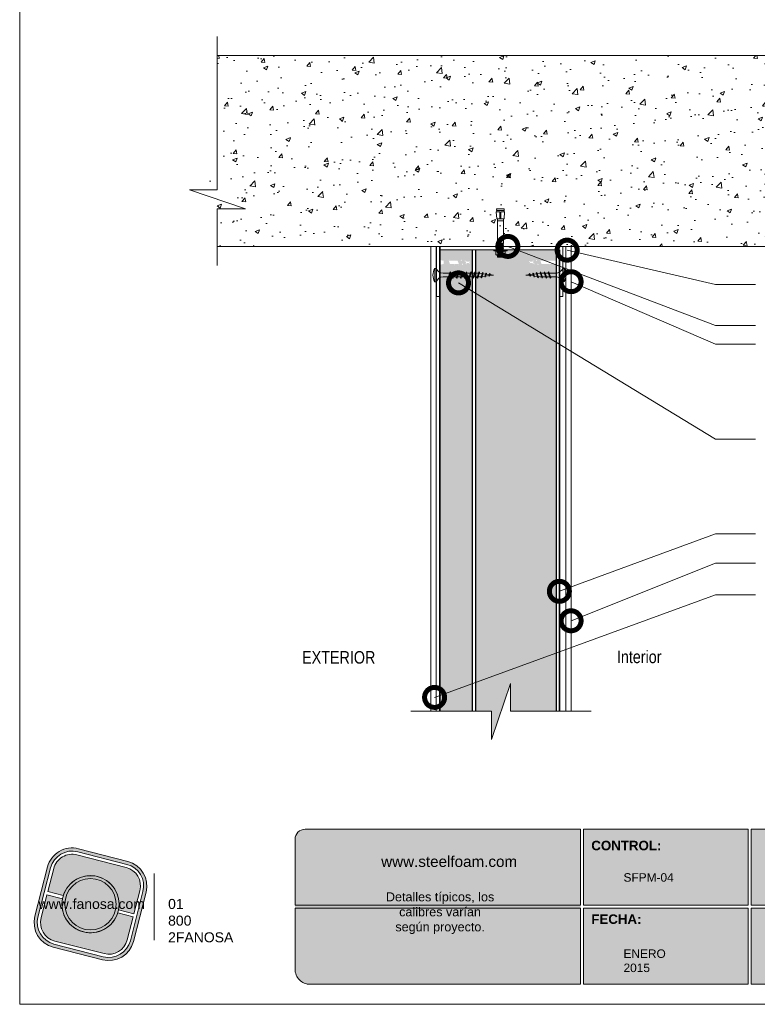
# Model space of a CAD drawing. Header units: millimetres. Extents: x 478.6 to 508.6, y 81.2 to 116.7.
import ezdxf

# ---------------------------------------------------------------- set-up
doc = ezdxf.new("R2010")
doc.units = ezdxf.units.MM
doc.header["$LTSCALE"] = 0.025
doc.linetypes.add('DASHED2', pattern=[9.524999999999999, 6.35, -3.175])
doc.layers.get('0').update_dxf_attribs({"lineweight": 5})
for name, color, linetype, lineweight in [('ESTRUCTURA', 251, 'Continuous', 9), ('hatch', 252, 'Continuous', 0), ('LAMINA ACCESORIOS', 1, 'Continuous', 20), ('LAMINA PANEL', 151, 'Continuous', 25), ('PIJAS', 3, 'Continuous', 0), ('Recubrimientos', 254, 'Continuous', 15), ('STEELFOAM', 170, 'Continuous', 35), ('TEXTO', 7, 'DASHED2', 0), ('TEXTO CUADRO DATOS', 251, 'Continuous', 0)]:
    doc.layers.add(name, color=color, linetype=linetype, lineweight=lineweight)
doc.styles.add('Erika', font='techl___.ttf', dxfattribs={"height": 0.25})
doc.styles.get("Standard").update_dxf_attribs({"font": 'romand.shx'})
doc.dimstyles.new('Erika', dxfattribs={"dimtxt": 0.25, "dimasz": 0.8, "dimexe": 0.5, "dimexo": 0.5, "dimgap": 0, "dimtad": 0, "dimlfac": 0.1, "dimzin": 1, "dimdsep": 46, "dimtxsty": 'Erika', "dimblk": 'DOTSMALL', "dimcen": 2.5, "dimse1": 1, "dimse2": 1, "dimclrd": 252, "dimclre": 252, "dimclrt": 256, "dimadec": 0, "dimazin": 0, "dimtfac": 1, "dimtmove": 0, "dimatfit": 3, "dimldrblk": 'DOTSMALL', "dimfxl": 0, "dimlwd": 0, "dimlwe": 0, "dimarcsym": 0})

# ---------------------------------------------------------------- blocks, each defined once
blk = doc.blocks.new('LOGO GRIS')
h = blk.add_hatch(color=254)
edge = h.paths.add_edge_path()
edge.add_arc((2075.55300328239, 279.2979295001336), 0.508199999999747, 255.6007667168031, 345.6007667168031, ccw=False)
edge.add_line((2075.426625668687, 278.8056938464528), (2074.442154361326, 279.0584490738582))
edge.add_arc((2074.568531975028, 279.5506847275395), 0.5082000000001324, 165.6007667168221, 255.6007667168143, ccw=False)
edge.add_line((2074.076296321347, 279.6770623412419), (2074.329051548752, 280.661533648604))
edge.add_arc((2074.821287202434, 280.535156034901), 0.508200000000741, 75.60076671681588, 165.6007667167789, ccw=False)
edge.add_line((2074.947664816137, 281.0273916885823), (2075.932136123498, 280.7746364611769))
edge.add_arc((2075.805758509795, 280.2824008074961), 0.5081999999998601, -14.399233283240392, 75.60076671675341, ccw=False)
edge.add_line((2076.297994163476, 280.1560231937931), (2076.045238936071, 279.1715518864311))
edge = h.paths.add_edge_path(flags=16)
edge.add_arc((2075.55300328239, 279.2979295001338), 0.4446749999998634, 255.6007667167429, 345.6007667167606, ccw=False)
edge.add_line((2075.4424228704, 278.867223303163), (2074.457951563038, 279.1199785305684))
edge.add_arc((2074.568531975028, 279.5506847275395), 0.4446750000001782, 165.6007667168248, 255.6007667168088, ccw=False)
edge.add_line((2074.137825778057, 279.6612651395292), (2074.390581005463, 280.6457364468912))
edge.add_arc((2074.821287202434, 280.5351560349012), 0.4446750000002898, 75.60076671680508, 165.6007667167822, ccw=False)
edge.add_line((2074.931867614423, 280.9658622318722), (2075.916338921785, 280.7131070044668))
edge.add_arc((2075.805758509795, 280.2824008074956), 0.4446750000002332, -14.399233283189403, 75.60076671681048, ccw=False)
edge.add_line((2076.236464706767, 280.1718203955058), (2075.983709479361, 279.1873490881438))
h = blk.add_hatch(color=254)
edge = h.paths.add_edge_path()
edge.add_line((2076.05645623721, 279.7261466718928), (2076.174935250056, 280.1876175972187))
edge.add_arc((2075.805758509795, 280.2824008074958), 0.3811499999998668, 345.60076671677, 435.6007667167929)
edge.add_line((2075.900541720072, 280.6515775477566), (2074.916070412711, 280.9043327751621))
edge.add_arc((2074.821287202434, 280.5351560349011), 0.3811500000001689, 75.6007667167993, 165.6007667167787)
edge.add_line((2074.452110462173, 280.6299392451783), (2074.333631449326, 280.1684683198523))
edge.add_line((2074.333631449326, 280.1684683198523), (2074.642133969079, 280.0892627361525))
edge.add_arc((2075.187145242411, 279.9165427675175), 0.5717249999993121, -11.21449474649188, 162.4160281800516, ccw=False)
edge.add_line((2075.747953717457, 279.8053522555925), (2076.05645623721, 279.7261466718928))
h = blk.add_hatch(color=254)
h.paths.add_polyline_path([(2074.615420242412, 279.9165427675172, 1), (2075.758870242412, 279.9165427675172, 1)])
h.paths.add_polyline_path([(2075.699701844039, 279.9165427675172, -1), (2074.674588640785, 279.9165427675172, -1)], flags=16)
blk.add_hatch(color=252).paths.add_polyline_path([(2075.699701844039, 279.9165427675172, 1), (2074.674588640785, 279.9165427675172, 1)])
h = blk.add_hatch(color=254)
edge = h.paths.add_edge_path()
edge.add_arc((2075.187145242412, 279.9165427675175), 0.5717250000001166, 168.7855052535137, 342.4160281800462)
edge.add_line((2075.732156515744, 279.7438227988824), (2076.040659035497, 279.6646172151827))
edge.add_line((2076.040659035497, 279.6646172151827), (2075.922180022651, 279.2031462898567))
edge.add_arc((2075.55300328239, 279.2979295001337), 0.3811499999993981, 255.6007667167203, 345.60076671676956, ccw=False)
edge.add_line((2075.458220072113, 278.9287527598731), (2074.473748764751, 279.1815079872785))
edge.add_arc((2074.568531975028, 279.5506847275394), 0.3811500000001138, 165.6007667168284, 255.60076671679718, ccw=False)
edge.add_line((2074.199355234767, 279.6454679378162), (2074.317834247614, 280.1069388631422))
edge.add_line((2074.317834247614, 280.1069388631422), (2074.626336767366, 280.0277332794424))
at = {"color": 254}
for points in [[(2076.045238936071, 279.1715518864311, -0.414213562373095), (2075.426625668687, 278.8056938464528), (2074.442154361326, 279.0584490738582, -0.414213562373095), (2074.076296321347, 279.6770623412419), (2074.329051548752, 280.661533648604, -0.414213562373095), (2074.947664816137, 281.0273916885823), (2075.932136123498, 280.7746364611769, -0.4142135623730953), (2076.297994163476, 280.1560231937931)], [(2075.983709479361, 279.1873490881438, -0.4142135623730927), (2075.4424228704, 278.867223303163), (2074.457951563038, 279.1199785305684, -0.4142135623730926), (2074.137825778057, 279.6612651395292), (2074.390581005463, 280.6457364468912, -0.414213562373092), (2074.931867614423, 280.9658622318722), (2075.916338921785, 280.7131070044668, -0.4142135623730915), (2076.236464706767, 280.1718203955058)], [(2076.05645623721, 279.7261466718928), (2076.174935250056, 280.1876175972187, 0.414213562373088), (2075.900541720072, 280.6515775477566), (2074.916070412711, 280.9043327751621, 0.4142135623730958), (2074.452110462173, 280.6299392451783), (2074.333631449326, 280.1684683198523), (2074.642133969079, 280.0892627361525, -0.9459053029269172), (2075.747953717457, 279.8053522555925)], [(2074.626336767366, 280.0277332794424, 0.9459053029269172), (2075.732156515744, 279.7438227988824), (2076.040659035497, 279.6646172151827), (2075.922180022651, 279.2031462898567, -0.4142135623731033), (2075.458220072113, 278.9287527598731), (2074.473748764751, 279.1815079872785, -0.414213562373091), (2074.199355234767, 279.6454679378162), (2074.317834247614, 280.1069388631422)]]:
    blk.add_lwpolyline(points, format="xyb", close=True, dxfattribs=at)
for radius in [0.5717249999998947, 0.5125566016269]:
    blk.add_circle((2075.187145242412, 279.9165427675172), radius, dxfattribs=at)
blk = doc.blocks.new('FANOSA')
at = {"color": 253, "const_width": 0.02}
blk.add_lwpolyline([(365.3181968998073, 247.9798347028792), (365.3181968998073, 246.6427006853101)], dxfattribs=at)
at = {"color": 254}
blk.add_blockref('LOGO GRIS', (-1711.138939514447, -32.55437656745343), dxfattribs=at)
at = {"layer": 'TEXTO CUADRO DATOS', "char_height": 0.2, "width": 0.003231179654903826, "attachment_point": 1}
for s, insert in [('{\\fArial|b0|i0|c0|p34;www.fanosa.com}', (363.0082168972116, 247.4682254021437)), ('{\\fArial|b0|i0|c0|p34;01 800 2FANOSA}', (365.5993370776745, 247.4682254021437))]:
    blk.add_mtext(s, dxfattribs=dict(at, insert=insert))
blk = doc.blocks.new('_DotSmall')
at = {"color": 0, "linetype": 'ByBlock', "const_width": 0.5}
blk.add_lwpolyline([(-0.0625, 0, 1), (0.0625, 0, 1)], format="xyb", close=True, dxfattribs=at)
blk = doc.blocks.new('Phillips 8 x 34')
at = {"layer": 'PIJAS'}
for p, q in [((-0.03111873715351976, -0.1322546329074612), (-0.03111873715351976, 0.1322546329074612)), ((-0.03111873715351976, 0.1322546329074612), (0, 0.1322546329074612)), ((0, -0.1322546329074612), (0, 0.1322546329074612)), ((0.1400343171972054, 0.0350085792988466), (0.2681992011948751, 0.0350085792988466)), ((0.2391474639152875, -0.05243507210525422), (0.2744091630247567, 0.05243504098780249)), ((0.248949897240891, -0.062237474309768), (0.2800685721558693, 0.06223744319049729)), ((0.2546092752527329, -0.05243507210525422), (0.2898709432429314, 0.05243504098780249)), ((0.2800686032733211, 0.06223744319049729), (0.2744091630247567, 0.05243500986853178)), ((0.2800685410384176, 0.06223744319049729), (0.2898709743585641, 0.05243500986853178)), ((0.2841510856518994, 0.0350085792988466), (0.3495186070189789, 0.0350085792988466)), ((0.3204122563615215, -0.05243510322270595), (0.3556739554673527, 0.05243504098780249)), ((0.330214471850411, -0.06223744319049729), (0.361333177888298, 0.062237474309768)), ((0.3358738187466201, -0.05243500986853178), (0.3711354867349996, 0.05243513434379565)), ((0.3613333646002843, 0.06223744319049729), (0.355673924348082, 0.05243500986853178)), ((0.3613333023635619, 0.06223744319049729), (0.3711357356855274, 0.05243500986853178)), ((0.3651121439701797, 0.0350085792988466), (0.4304289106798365, 0.0350085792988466)), ((0.4013204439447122, -0.05243500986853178), (0.4365821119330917, 0.05243510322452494)), ((0.4111226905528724, -0.06223738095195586), (0.4422413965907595, 0.06223756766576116)), ((0.4167824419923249, -0.05243507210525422), (0.4520441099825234, 0.05243504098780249)), ((0.4422418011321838, 0.06223744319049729), (0.4365823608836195, 0.05243500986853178)), ((0.4422417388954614, 0.06223744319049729), (0.4520441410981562, 0.05243500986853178)), ((0.4461845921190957, 0.03500851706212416), (0.4590088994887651, 0.03500851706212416)), ((0.5101103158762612, 0.02862083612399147), (0.4590088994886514, 0.03500851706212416)), ((0.4853157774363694, -0.04584511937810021), (0.5146938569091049, 0.04152683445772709)), ((0.4951180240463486, -0.05564752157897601), (0.520353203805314, 0.05132942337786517)), ((0.5007773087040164, -0.04584505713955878), (0.5301554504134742, 0.04152711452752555)), ((0.5125021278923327, 0.03500851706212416), (0.5189761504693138, 0.03500851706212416)), ((0.520353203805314, 0.05132957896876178), (0.5146937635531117, 0.04152717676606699)), ((0.5203534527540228, 0.05132933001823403), (0.5301558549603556, 0.04152689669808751)), ((0.580303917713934, 0.0198466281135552), (0.5248955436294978, 0.02677269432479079)), ((0.5634841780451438, -0.03121016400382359), (0.5840657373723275, 0.03000048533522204)), ((0.5732866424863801, -0.04101265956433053), (0.5897253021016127, 0.03980288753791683)), ((0.5789461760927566, -0.03121025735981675), (0.5995277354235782, 0.03000048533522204)), ((0.5897254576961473, 0.03980298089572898), (0.5840660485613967, 0.03000054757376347)), ((0.5897251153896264, 0.03980273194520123), (0.5995275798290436, 0.03000023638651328)), ((0.6507580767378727, 0.01103986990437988), (0.5951456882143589, 0.01799142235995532)), ((0.641653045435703, -0.01657530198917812), (0.6538483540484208, 0.01969414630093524)), ((0.6514554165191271, -0.02637773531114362), (0.6595077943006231, 0.02949664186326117)), ((0.6595078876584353, 0.02949670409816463), (0.6538484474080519, 0.01969427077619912)), ((0.657114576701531, -0.01657523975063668), (0.6693099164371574, 0.01969439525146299)), ((0.6595074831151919, 0.02949654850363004), (0.6693099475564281, 0.01969408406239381)), ((0.7390774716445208, -1.555936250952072e-07), (0.6655319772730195, 0.00919312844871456)), ((-0.03111873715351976, -0.1322546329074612), (0, -0.1322546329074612)), ((0.1400343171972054, -0.03500854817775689), (0.2447228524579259, -0.03500854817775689)), ((0.2489498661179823, -0.062237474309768), (0.2391474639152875, -0.05243507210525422)), ((0.2489498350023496, -0.062237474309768), (0.2546092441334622, -0.05243507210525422)), ((0.2604687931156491, -0.03500854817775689), (0.3260423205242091, -0.03500854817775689)), ((0.3302146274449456, -0.062237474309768), (0.3204122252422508, -0.05243507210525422)), ((0.3302146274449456, -0.062237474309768), (0.3358740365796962, -0.05243507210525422)), ((0.341704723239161, -0.03500854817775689), (0.4071799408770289, -0.03500854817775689)), ((0.4111230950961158, -0.062237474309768), (0.4013206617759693, -0.05243507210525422)), ((0.4111230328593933, -0.062237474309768), (0.4167824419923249, -0.05243504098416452)), ((0.4226419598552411, -0.03500854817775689), (0.4590111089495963, -0.03500854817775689)), ((0.4590093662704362, -0.0350087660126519), (0.4900536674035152, -0.03112822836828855)), ((0.4951183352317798, -0.05564752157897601), (0.4853158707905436, -0.04584505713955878)), ((0.4951182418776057, -0.05564752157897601), (0.5007776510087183, -0.04584511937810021)), ((0.5061336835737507, -0.0291182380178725), (0.5663521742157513, -0.02159092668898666)), ((0.5732867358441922, -0.04101272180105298), (0.5634842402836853, -0.03121025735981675)), ((0.573286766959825, -0.0410125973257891), (0.5789462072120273, -0.03121022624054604)), ((0.5826955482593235, -0.01954798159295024), (0.6428726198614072, -0.01202586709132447)), ((0.6514553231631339, -0.02637767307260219), (0.6416528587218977, -0.01657520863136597)), ((0.6514553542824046, -0.02637764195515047), (0.657114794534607, -0.01657523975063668)), ((0.6589657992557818, -0.0100141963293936), (0.7390774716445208, -1.555936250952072e-07))]:
    blk.add_line(p, q, dxfattribs=at)
at = {"layer": 'PIJAS', "linetype": 'ByBlock', "lineweight": 0}
blk.add_arc((0.2076005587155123, 0), 0.272906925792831, 151.0127863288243, 208.9872136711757, dxfattribs=at)
at = {"layer": 'PIJAS'}
for centre, start, end in [((0.1425436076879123, 0.1880696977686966), 201.3836139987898, 269.0608419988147), ((0.1425436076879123, -0.1880696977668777), 90.93910300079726, 158.6163309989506)]:
    blk.add_arc(centre, 0.1530816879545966, start, end, dxfattribs=at)
blk = doc.blocks.new('PI-ANCL')
at = {"layer": 'PIJAS', "color": 152}
for p, q in [((-0.0001479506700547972, 0.02959035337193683), (0.01207160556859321, 0.02959035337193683)), ((-0.0001479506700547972, 0.02869344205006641), (-0.0001479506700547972, 0.02959035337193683)), ((-0.0001479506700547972, 0.02869344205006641), (0.01207160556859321, 0.02869344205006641)), ((0.00168298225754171, 0.03058682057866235), (0.00168298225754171, 0.03267531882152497)), ((0.002282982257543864, 0.03352828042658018), (0.009640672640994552, 0.03352828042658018)), ((0.002282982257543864, 0.03327531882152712), (0.003108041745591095, 0.03327531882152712)), ((0.002282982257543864, 0.0299868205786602), (0.003108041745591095, 0.0299868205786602)), ((0.002282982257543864, 0.02973385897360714), (0.009640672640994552, 0.02973385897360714)), ((0.003159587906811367, 0.03482408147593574), (0.003449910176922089, 0.03512607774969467)), ((0.003449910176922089, 0.03454582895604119), (0.003159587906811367, 0.03482408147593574)), ((0.003159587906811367, 0.03424383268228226), (0.003449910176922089, 0.03454582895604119)), ((0.003449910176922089, 0.03396558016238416), (0.003159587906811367, 0.03424383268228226)), ((0.003159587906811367, 0.03366358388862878), (0.003449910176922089, 0.03396558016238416)), ((0.003300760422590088, 0.03352828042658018), (0.003159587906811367, 0.03366358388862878)), ((0.003159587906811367, 0.0296018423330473), (0.003286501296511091, 0.02973385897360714)), ((0.003171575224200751, 0.02959035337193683), (0.003159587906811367, 0.0296018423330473)), ((0.003159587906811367, 0.02844134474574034), (0.003401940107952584, 0.02869344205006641)), ((0.003449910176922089, 0.02816309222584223), (0.003159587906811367, 0.02844134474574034)), ((0.003159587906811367, 0.0278610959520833), (0.003449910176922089, 0.02816309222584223)), ((0.003449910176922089, 0.02758284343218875), (0.003159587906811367, 0.0278610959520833)), ((0.003159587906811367, 0.02728084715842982), (0.003449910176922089, 0.02758284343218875)), ((0.003449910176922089, 0.02700259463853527), (0.003159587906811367, 0.02728084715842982)), ((0.003159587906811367, 0.02670059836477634), (0.003449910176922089, 0.02700259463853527)), ((0.003449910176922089, 0.03554760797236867), (0.008473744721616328, 0.03554760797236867)), ((0.003449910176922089, 0.03512607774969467), (0.003449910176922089, 0.03554760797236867)), ((0.003449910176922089, 0.03512607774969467), (0.008473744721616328, 0.0354051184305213)), ((0.003449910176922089, 0.03454582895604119), (0.008473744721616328, 0.03482486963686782)), ((0.003449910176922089, 0.03396558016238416), (0.008473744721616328, 0.03424462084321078)), ((0.003449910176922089, 0.02816309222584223), (0.008473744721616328, 0.02844213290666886)), ((0.003449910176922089, 0.02758284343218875), (0.008473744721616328, 0.02786188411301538)), ((0.003449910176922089, 0.02700259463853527), (0.008473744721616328, 0.0272816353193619)), ((0.003708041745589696, 0.03058682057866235), (0.003708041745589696, 0.03267531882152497)), ((0.004308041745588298, 0.03327531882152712), (0.007615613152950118, 0.03327531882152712)), ((0.004308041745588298, 0.0299868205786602), (0.007615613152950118, 0.0299868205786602)), ((0.006023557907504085, 0.03352828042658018), (0.008473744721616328, 0.0336643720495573)), ((0.00821561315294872, 0.03058682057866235), (0.00821561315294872, 0.03267531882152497)), ((0.008252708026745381, 0.02959035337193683), (0.008473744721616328, 0.02960263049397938)), ((0.008473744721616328, 0.0354051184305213), (0.008473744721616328, 0.03554760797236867)), ((0.008473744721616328, 0.0354051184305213), (0.008764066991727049, 0.0351268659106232)), ((0.008764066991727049, 0.0351268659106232), (0.008473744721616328, 0.03482486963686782)), ((0.008473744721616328, 0.03482486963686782), (0.008764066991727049, 0.03454661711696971)), ((0.008764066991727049, 0.03454661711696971), (0.008473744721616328, 0.03424462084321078)), ((0.008473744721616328, 0.03424462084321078), (0.008764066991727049, 0.03396636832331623)), ((0.008764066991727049, 0.03396636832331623), (0.008473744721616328, 0.0336643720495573)), ((0.008473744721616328, 0.0336643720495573), (0.008615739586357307, 0.03352828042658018)), ((0.008599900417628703, 0.02973385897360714), (0.008473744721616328, 0.02960263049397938)), ((0.008473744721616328, 0.02960263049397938), (0.00848655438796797, 0.02959035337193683)), ((0.008715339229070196, 0.02869344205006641), (0.008473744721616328, 0.02844213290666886)), ((0.008473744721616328, 0.02844213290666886), (0.008764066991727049, 0.02816388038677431)), ((0.008764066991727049, 0.02816388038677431), (0.008473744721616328, 0.02786188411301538)), ((0.008473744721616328, 0.02786188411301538), (0.008764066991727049, 0.02758363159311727)), ((0.008764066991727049, 0.02758363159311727), (0.008473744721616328, 0.0272816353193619)), ((0.008473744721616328, 0.0272816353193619), (0.008764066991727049, 0.02700338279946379)), ((0.008764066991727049, 0.02700338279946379), (0.008473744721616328, 0.02670138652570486)), ((0.008815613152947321, 0.03327531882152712), (0.009640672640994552, 0.03327531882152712)), ((0.008815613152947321, 0.0299868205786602), (0.009640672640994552, 0.0299868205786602)), ((0.01024067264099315, 0.03058682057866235), (0.01024067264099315, 0.03267531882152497)), ((0.01207160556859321, 0.02869344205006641), (0.01207160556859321, 0.02959035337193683)), ((0.003449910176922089, 0.02642234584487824), (0.003159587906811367, 0.02670059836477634)), ((0.003159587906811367, 0.02612034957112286), (0.003449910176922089, 0.02642234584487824)), ((0.003449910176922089, 0.02584209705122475), (0.003159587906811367, 0.02612034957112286)), ((0.003159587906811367, 0.02554010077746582), (0.003449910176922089, 0.02584209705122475)), ((0.003449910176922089, 0.02526184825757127), (0.003159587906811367, 0.02554010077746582)), ((0.003159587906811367, 0.02495985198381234), (0.003449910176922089, 0.02526184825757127)), ((0.003449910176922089, 0.02468159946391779), (0.003159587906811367, 0.02495985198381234)), ((0.003159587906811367, 0.02437960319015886), (0.003449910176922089, 0.02468159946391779)), ((0.003449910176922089, 0.02410135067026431), (0.003159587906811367, 0.02437960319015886)), ((0.003159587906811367, 0.02379935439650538), (0.003449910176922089, 0.02410135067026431)), ((0.003449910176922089, 0.02352110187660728), (0.003159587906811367, 0.02379935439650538)), ((0.003449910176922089, 0.02304141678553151), (0.003159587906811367, 0.02276316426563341)), ((0.003159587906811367, 0.02276316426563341), (0.008764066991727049, 0.02276316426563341)), ((0.003159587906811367, 0.0004031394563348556), (0.003159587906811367, 0.02276316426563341)), ((0.003449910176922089, 0.02642234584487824), (0.008473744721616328, 0.02670138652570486)), ((0.003449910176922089, 0.02584209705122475), (0.008473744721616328, 0.02612113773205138)), ((0.003449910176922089, 0.02526184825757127), (0.008473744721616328, 0.0255408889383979)), ((0.003449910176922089, 0.02468159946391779), (0.008473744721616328, 0.02496064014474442)), ((0.003449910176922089, 0.02468159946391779), (0.008473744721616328, 0.02496064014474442)), ((0.003449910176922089, 0.02410135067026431), (0.008473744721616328, 0.02438039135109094)), ((0.003449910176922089, 0.02410135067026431), (0.008473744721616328, 0.02438039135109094)), ((0.003449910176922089, 0.02352110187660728), (0.008473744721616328, 0.0238001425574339)), ((0.003449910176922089, 0.02352110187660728), (0.003449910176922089, 0.02304141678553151)), ((0.003449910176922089, 0.02304141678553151), (0.008473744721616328, 0.02304141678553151)), ((0.008473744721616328, 0.02670138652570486), (0.008764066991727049, 0.02642313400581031)), ((0.008764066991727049, 0.02642313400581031), (0.008473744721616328, 0.02612113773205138)), ((0.008473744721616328, 0.02612113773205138), (0.008764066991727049, 0.02584288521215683)), ((0.008764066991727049, 0.02584288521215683), (0.008473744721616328, 0.0255408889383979)), ((0.008473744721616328, 0.0255408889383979), (0.008764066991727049, 0.02526263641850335)), ((0.008764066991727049, 0.02526263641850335), (0.008473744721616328, 0.02496064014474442)), ((0.008473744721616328, 0.02496064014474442), (0.008764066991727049, 0.02468238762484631)), ((0.008764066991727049, 0.02468238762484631), (0.008473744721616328, 0.02438039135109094)), ((0.008473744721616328, 0.02438039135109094), (0.008764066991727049, 0.02410213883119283)), ((0.008764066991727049, 0.02410213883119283), (0.008473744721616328, 0.0238001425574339)), ((0.008473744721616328, 0.0238001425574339), (0.008473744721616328, 0.02304141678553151)), ((0.008473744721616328, 0.02304141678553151), (0.008764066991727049, 0.02276316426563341)), ((0.008764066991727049, 0.0004031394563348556), (0.008764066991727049, 0.02276316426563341)), ((0.002160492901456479, -0.005875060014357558), (0.002596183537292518, 0.0004031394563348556)), ((0.002596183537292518, 0.0004031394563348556), (0.009327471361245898, 0.0004031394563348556)), ((0.003159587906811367, 0.002361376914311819), (0.008764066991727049, 0.002361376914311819)), ((0.00555571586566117, 2.104361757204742e-05), (0.006367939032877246, 2.104361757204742e-05)), ((0.00555571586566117, 2.104361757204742e-05), (0.00555571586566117, -0.005875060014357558)), ((0.006367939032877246, 2.104361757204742e-05), (0.006367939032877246, -0.005875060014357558)), ((0.009763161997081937, -0.005875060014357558), (0.009327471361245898, 0.0004031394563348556)), ((0.00555571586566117, -0.005875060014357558), (0.002160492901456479, -0.005875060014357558)), ((0.002451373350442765, -0.007143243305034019), (0.002633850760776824, -0.005875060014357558)), ((0.002451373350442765, -0.007143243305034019), (0.009472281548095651, -0.007143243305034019)), ((0.002451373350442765, -0.008411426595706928), (0.002633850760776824, -0.007143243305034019)), ((0.002451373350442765, -0.008411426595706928), (0.009472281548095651, -0.008411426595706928)), ((0.006367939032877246, -0.005875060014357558), (0.009763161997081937, -0.005875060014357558)), ((0.009472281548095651, -0.007143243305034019), (0.00928980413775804, -0.005875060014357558)), ((0.009472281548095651, -0.008411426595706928), (0.00928980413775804, -0.007143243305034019))]:
    blk.add_line(p, q, dxfattribs=at)
for centre, start, end in [((0.002282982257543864, 0.03292828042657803), 90.00000000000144, 180), ((0.002282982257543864, 0.03267531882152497), 90, 180.0000000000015), ((0.002282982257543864, 0.03058682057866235), 180.0000000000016, 269.9999999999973), ((0.002282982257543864, 0.0303338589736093), 180, 270.0000000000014), ((0.003108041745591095, 0.03267531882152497), 0, 90.00000000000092), ((0.003108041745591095, 0.03058682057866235), 269.9999999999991, 359.9999999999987), ((0.004308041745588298, 0.03267531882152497), 90, 179.9999999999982), ((0.004308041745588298, 0.03058682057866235), 179.9999999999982, 269.9999999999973), ((0.007615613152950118, 0.03267531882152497), 1.831999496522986e-12, 90), ((0.007615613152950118, 0.03058682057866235), 269.9999999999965, 0), ((0.008815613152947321, 0.03267531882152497), 90, 180.0000000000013), ((0.008815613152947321, 0.03058682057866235), 180.0000000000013, 269.9999999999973), ((0.009640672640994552, 0.03292828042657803), 0, 90.00000000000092), ((0.009640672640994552, 0.03267531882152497), 0, 90), ((0.009640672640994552, 0.03058682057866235), 269.9999999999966, 0), ((0.009640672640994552, 0.0303338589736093), 270.0000000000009, 0)]:
    blk.add_arc(centre, 0.0006000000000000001, start, end, dxfattribs=at)
blk = doc.blocks.new('phillips 1pul.')
at = {"layer": 'PIJAS'}
for p, q in [((-0.03111873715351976, -0.1322546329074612), (-0.03111873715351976, 0.1322546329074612)), ((-0.03111873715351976, 0.1322546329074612), (0, 0.1322546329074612)), ((0, -0.1322546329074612), (0, 0.1322546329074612)), ((0.1400343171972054, 0.0350085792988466), (0.2681992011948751, 0.0350085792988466)), ((0.2391474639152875, -0.05243507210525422), (0.2744091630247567, 0.05243504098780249)), ((0.248949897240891, -0.062237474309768), (0.2800685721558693, 0.06223744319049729)), ((0.2546092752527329, -0.05243507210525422), (0.2898709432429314, 0.05243504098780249)), ((0.2800686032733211, 0.06223744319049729), (0.2744091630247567, 0.05243500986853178)), ((0.2800685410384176, 0.06223744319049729), (0.2898709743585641, 0.05243500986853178)), ((0.2838605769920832, 0.0350085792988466), (0.3491773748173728, 0.0350085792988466)), ((0.3200561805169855, -0.05243507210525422), (0.355317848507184, 0.05243500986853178)), ((0.3298585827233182, -0.062237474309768), (0.3609772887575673, 0.06223744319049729)), ((0.3355179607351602, -0.05243507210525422), (0.3707796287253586, 0.05243504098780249)), ((0.3609772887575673, 0.062237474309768), (0.355317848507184, 0.05243504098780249)), ((0.3609772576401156, 0.06223744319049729), (0.3707796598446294, 0.05243500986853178)), ((0.3646338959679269, 0.0350085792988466), (0.4302071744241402, 0.0350085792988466)), ((0.4009648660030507, -0.05243510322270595), (0.4362265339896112, 0.05243504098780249)), ((0.4107672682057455, -0.062237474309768), (0.4418859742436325, 0.062237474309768)), ((0.4164266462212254, -0.05243507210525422), (0.4516883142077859, 0.05243504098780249)), ((0.4418859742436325, 0.06223744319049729), (0.4362265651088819, 0.05243504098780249)), ((0.4418859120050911, 0.06223744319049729), (0.4516883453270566, 0.05243500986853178)), ((0.4456120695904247, 0.0350085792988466), (0.5109795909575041, 0.0350085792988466)), ((0.4818732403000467, -0.05243510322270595), (0.517134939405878, 0.05243504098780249)), ((0.4916754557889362, -0.06223744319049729), (0.5227941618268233, 0.062237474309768)), ((0.4973348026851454, -0.05243500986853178), (0.5325964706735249, 0.05243513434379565)), ((0.5227943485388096, 0.06223744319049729), (0.5171349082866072, 0.05243500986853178)), ((0.5227942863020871, 0.06223744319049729), (0.5325967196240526, 0.05243500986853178)), ((0.5265731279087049, 0.0350085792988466), (0.5918898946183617, 0.0350085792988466)), ((0.5627814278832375, -0.05243500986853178), (0.598043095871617, 0.05243510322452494)), ((0.5725836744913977, -0.06223738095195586), (0.6037023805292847, 0.06223756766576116)), ((0.5782434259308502, -0.05243507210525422), (0.6135050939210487, 0.05243504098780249)), ((0.6037027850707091, 0.06223744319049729), (0.5980433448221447, 0.05243500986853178)), ((0.6037027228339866, 0.06223744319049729), (0.6135051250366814, 0.05243500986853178)), ((0.6076455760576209, 0.03500851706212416), (0.680437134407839, 0.03500851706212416)), ((0.6510349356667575, -0.05243516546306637), (0.6862966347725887, 0.05243497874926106)), ((0.660837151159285, -0.06223750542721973), (0.691955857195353, 0.06223741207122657)), ((0.6664964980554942, -0.05243507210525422), (0.7017581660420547, 0.05243507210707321)), ((0.6919560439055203, 0.06223738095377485), (0.686296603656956, 0.05243494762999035)), ((0.6919559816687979, 0.06223738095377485), (0.7017584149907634, 0.05243494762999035)), ((0.6959113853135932, 0.03500851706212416), (0.7612789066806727, 0.03500851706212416)), ((0.7321725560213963, -0.05243516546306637), (0.7674342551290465, 0.05243497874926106)), ((0.7419747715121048, -0.06223750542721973), (0.7730934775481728, 0.06223741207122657)), ((0.747634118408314, -0.05243507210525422), (0.7828957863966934, 0.05243507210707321)), ((0.7730936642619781, 0.06223738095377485), (0.7674342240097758, 0.05243494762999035)), ((0.7730936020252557, 0.06223738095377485), (0.7828960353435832, 0.05243494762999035)), ((0.7768724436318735, 0.03500851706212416), (0.8421892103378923, 0.03500851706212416)), ((0.813080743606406, -0.05243507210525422), (0.8483424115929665, 0.05243504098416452)), ((0.8228829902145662, -0.06223744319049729), (0.8540016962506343, 0.06223750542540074)), ((0.8285427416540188, -0.05243513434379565), (0.8638044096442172, 0.05243497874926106)), ((0.8540021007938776, 0.06223738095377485), (0.8483426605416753, 0.05243494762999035)), ((0.8540020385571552, 0.06223738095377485), (0.86380444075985, 0.05243494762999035)), ((0.8580152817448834, 0.03500851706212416), (0.8667498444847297, 0.03500851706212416)), ((0.9178512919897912, 0.02862099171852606), (0.8667498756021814, 0.03500867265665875)), ((0.8930567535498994, -0.04584496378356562), (0.9224348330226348, 0.04152699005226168)), ((0.9028590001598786, -0.05564736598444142), (0.928094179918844, 0.05132957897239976)), ((0.9085182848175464, -0.04584490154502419), (0.9378964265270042, 0.04152727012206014)), ((0.928094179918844, 0.05132973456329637), (0.9224347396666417, 0.04152733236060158)), ((0.9280944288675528, 0.05132948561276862), (0.9378968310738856, 0.0415270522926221)), ((0.988044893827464, 0.01984678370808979), (0.9326365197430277, 0.02677284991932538)), ((0.9712251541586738, -0.031210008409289), (0.9918067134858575, 0.03000064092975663)), ((0.9810276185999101, -0.04101250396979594), (0.9974662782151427, 0.03980304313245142)), ((0.9866871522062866, -0.03121010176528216), (1.007268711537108, 0.03000064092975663)), ((0.9974664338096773, 0.03980313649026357), (0.9918070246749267, 0.03000070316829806)), ((0.9974660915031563, 0.03980288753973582), (1.007268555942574, 0.03000039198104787)), ((1.058499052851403, 0.01104002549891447), (1.002886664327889, 0.01799157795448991)), ((1.049394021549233, -0.01657514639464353), (1.061589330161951, 0.01969430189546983)), ((1.059196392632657, -0.02637757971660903), (1.067248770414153, 0.02949679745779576)), ((1.067248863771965, 0.02949685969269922), (1.061589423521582, 0.01969442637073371)), ((1.064855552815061, -0.01657508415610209), (1.077050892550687, 0.01969455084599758)), ((1.066706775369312, -0.01001404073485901), (1.146818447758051, 9.094947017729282e-13)), ((1.067248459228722, 0.02949670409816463), (1.077050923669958, 0.0196942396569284)), ((1.146818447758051, 9.094947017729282e-13), (1.073272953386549, 0.00919328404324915)), ((-0.03111873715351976, -0.1322546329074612), (0, -0.1322546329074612)), ((0.1400343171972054, -0.03500854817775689), (0.2447228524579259, -0.03500854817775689)), ((0.2489498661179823, -0.062237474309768), (0.2391474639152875, -0.05243507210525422)), ((0.2489498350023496, -0.062237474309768), (0.2546092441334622, -0.05243507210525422)), ((0.2601783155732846, -0.03500854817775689), (0.3254951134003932, -0.03500854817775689)), ((0.3298585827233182, -0.062237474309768), (0.3200561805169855, -0.05243507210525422)), ((0.3298585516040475, -0.062237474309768), (0.3355179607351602, -0.05243507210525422)), ((0.3411575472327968, -0.03500854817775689), (0.4065248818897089, -0.03500854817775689)), ((0.4107672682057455, -0.062237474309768), (0.4009648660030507, -0.05243507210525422)), ((0.4107672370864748, -0.062237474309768), (0.4164266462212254, -0.05243507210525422)), ((0.4219297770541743, -0.03500854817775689), (0.4875033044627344, -0.03500854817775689)), ((0.4916756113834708, -0.062237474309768), (0.481873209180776, -0.05243507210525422)), ((0.4916756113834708, -0.062237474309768), (0.4973350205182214, -0.05243507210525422)), ((0.5031657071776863, -0.03500854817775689), (0.5686409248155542, -0.03500854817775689)), ((0.572584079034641, -0.062237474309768), (0.5627816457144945, -0.05243507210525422)), ((0.5725840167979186, -0.062237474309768), (0.5782434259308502, -0.05243504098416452)), ((0.5840546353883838, -0.03515221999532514), (0.6568860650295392, -0.03503359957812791)), ((0.6608373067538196, -0.06223753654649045), (0.6510349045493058, -0.05243513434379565)), ((0.6608373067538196, -0.06223753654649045), (0.6664967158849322, -0.05243513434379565)), ((0.6722290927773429, -0.03500861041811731), (0.7378026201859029, -0.03500861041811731)), ((0.7419749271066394, -0.06223753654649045), (0.7321725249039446, -0.05243513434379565)), ((0.7419749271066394, -0.06223753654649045), (0.747634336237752, -0.05243513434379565)), ((0.7534650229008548, -0.03500861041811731), (0.8189402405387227, -0.03500861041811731)), ((0.8228833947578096, -0.06223753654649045), (0.8130809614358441, -0.05243513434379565)), ((0.8228833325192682, -0.06223753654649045), (0.8285427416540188, -0.05243510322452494)), ((0.8344022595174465, -0.03500861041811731), (0.8667503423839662, -0.03500861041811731)), ((0.8667503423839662, -0.03500861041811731), (0.8977946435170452, -0.03112807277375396)), ((0.9028593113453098, -0.05564736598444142), (0.8930568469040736, -0.04584490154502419)), ((0.9028592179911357, -0.05564736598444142), (0.9085186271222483, -0.04584496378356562)), ((0.9138746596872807, -0.02911808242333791), (0.9740931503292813, -0.02159077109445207)), ((0.9810277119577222, -0.04101256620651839), (0.9712252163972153, -0.03121010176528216)), ((0.9810277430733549, -0.04101244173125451), (0.9866871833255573, -0.03121007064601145)), ((0.9904365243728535, -0.01954782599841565), (1.050613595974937, -0.01202571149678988)), ((1.059196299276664, -0.0263775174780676), (1.049393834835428, -0.01657505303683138)), ((1.059196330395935, -0.02637748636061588), (1.064855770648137, -0.01657508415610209))]:
    blk.add_line(p, q, dxfattribs=at)
at = {"layer": 'PIJAS', "linetype": 'ByBlock', "lineweight": 0}
blk.add_arc((0.2076005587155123, 0), 0.272906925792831, 151.0127863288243, 208.9872136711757, dxfattribs=at)
at = {"layer": 'PIJAS'}
for centre, start, end in [((0.1425436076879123, 0.1880696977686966), 201.3836139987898, 269.0608419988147), ((0.1425436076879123, -0.1880696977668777), 90.93910300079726, 158.6163309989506)]:
    blk.add_arc(centre, 0.1530816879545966, start, end, dxfattribs=at)

msp = doc.modelspace()

# ---------------------------------------------------------------- hatches: boundary and pattern name
msp.add_hatch(color=253).paths.add_polyline_path([(493.8422084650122, 85.22670792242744), (493.8422084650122, 86.80670792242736), (493.8422084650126, 88.32670792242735), (488.3362549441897, 88.32670792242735, 0.4142135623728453), (488.1362549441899, 88.1267079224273), (488.1362549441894, 86.80670792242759), (488.1362549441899, 85.52670792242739, 0.4142135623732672), (488.4362549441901, 85.22670792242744)])
h = msp.add_hatch(color=253)
h.paths.add_polyline_path([(497.1931678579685, 86.80670792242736), (497.1931678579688, 88.32670792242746), (493.9022084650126, 88.32670792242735), (493.9022084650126, 86.80670792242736)])
h.paths.add_polyline_path([(497.1931678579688, 86.74670792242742), (493.9022084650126, 86.74670792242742), (493.9022084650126, 85.22670792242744), (497.1931678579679, 85.22670792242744)])
h.paths.add_polyline_path([(497.2531678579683, 86.74670792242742), (497.253167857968, 85.22670792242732), (500.2441272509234, 85.22670792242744, 0.4142135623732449), (500.5441272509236, 85.52670792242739), (500.5441272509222, 86.74670792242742)])
h.paths.add_polyline_path([(497.2531678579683, 88.32670792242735), (497.2531678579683, 86.80670792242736), (500.5441272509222, 86.80670792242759), (500.5441272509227, 88.12670792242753, 0.414213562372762), (500.3441272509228, 88.32670792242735)])
at = {"layer": 'hatch', "linetype": 'ByBlock', "lineweight": 0}
h = msp.add_hatch(dxfattribs=at)
h.set_pattern_fill('AR-CONC', color=256, scale=0.005)
h.set_pattern_definition([(49.99999999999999, (1.362866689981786, -1.362866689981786), (0.91092334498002, -0.07969542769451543), [0.09525, -1.04775]), (355, (1.362866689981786, -1.362866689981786), (-0.1762171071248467, 0.9552842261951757), [0.0762, -0.83820292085]), (100.4514447, (1.438776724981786, -1.369507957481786), (0.7347062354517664, 0.8755887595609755), [0.080950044, -0.8904512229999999]), (46.18420000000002, (1.362866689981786, -1.108866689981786), (1.35539520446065, -0.2102116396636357), [0.1428749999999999, -1.571625]), (96.63555760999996, (1.475816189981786, -1.126384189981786), (1.187020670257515, 1.237130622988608), [0.1214251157, -1.3356780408]), (351.1841511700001, (1.362866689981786, -1.108866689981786), (1.187020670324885, 1.237130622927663), [0.11429983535, -1.2572986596]), (21, (1.489866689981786, -1.172366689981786), (0.7580719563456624, -0.5113259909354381), [0.09525, -1.04775]), (326.0000000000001, (1.489866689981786, -1.172366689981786), (0.3090101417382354, 0.9209398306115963), [0.0762, -0.8382]), (71.45144499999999, (1.553039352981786, -1.214977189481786), (1.067082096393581, 0.4096138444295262), [0.08095004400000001, -0.8904496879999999]), (37.50000000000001, (1.362866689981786, -1.362866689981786), (0.01544301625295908, 0.4227751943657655), [0, -0.82804, 0, -0.8509000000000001, 0, -0.8413750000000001]), (7.499999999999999, (1.362866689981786, -1.362866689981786), (0.3340983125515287, 0.5009028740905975), [0, -0.48514, 0, -0.80899, 0, -0.320675]), (327.5, (1.079656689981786, -1.362866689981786), (0.677952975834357, -0.02864371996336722), [0, -0.3175, 0, -0.9906, 0, -1.31445]), (317.5, (0.9526566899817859, -1.362866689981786), (0.7406459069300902, 0.1271324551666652), [0, -0.41275, 0, -0.65786, 0, -0.93345])])
h.paths.add_polyline_path([(486.5805254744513, 103.7992062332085), (486.5805254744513, 101.3424895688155), (486.0133607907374, 101.3424895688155), (487.1350651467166, 100.9635022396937), (486.5805254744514, 100.9635022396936), (486.5805254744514, 99.98245385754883), (498.7362961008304, 99.98245385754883), (498.7362961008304, 100.9635022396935), (499.2908357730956, 100.9635022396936), (498.1691314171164, 101.3424895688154), (498.7362961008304, 101.3424895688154), (498.7362961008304, 103.7992062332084)])
h = msp.add_hatch(dxfattribs=at)
h.set_pattern_fill('HONEY', color=256, scale=0.034)
h.set_pattern_definition([(0, (40.35485240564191, -160.5559848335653), (0.161925, 0.09348744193), [0.10795, -0.2159]), (120, (40.35485240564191, -160.5559848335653), (-0.1619249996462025, 0.09348744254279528), [0.1079499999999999, -0.2158999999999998]), (59.99999999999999, (40.35485240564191, -160.5559848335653), (3.537975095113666e-10, 0.1869748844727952), [-0.2159, 0.10795])])
h.paths.add_polyline_path([(493.2308382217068, 99.6286609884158), (493.2261265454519, 99.6286609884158), (493.2319860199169, 99.61123459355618), (493.2376453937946, 99.60143225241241)], flags=16)
h.paths.add_polyline_path([(492.8433989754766, 99.6516841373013), (492.8449423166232, 99.64709416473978), (492.8488508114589, 99.65100265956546)], flags=16)
h.paths.add_polyline_path([(493.0511611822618, 99.6986781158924), (493.0558727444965, 99.6986781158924), (493.0500136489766, 99.71610338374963), (493.0443543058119, 99.72590564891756)], flags=17)
h.paths.add_polyline_path([(492.9858185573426, 99.61782291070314), (492.9801820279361, 99.63458625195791), (492.9198606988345, 99.64212641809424), (492.9231111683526, 99.6324593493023), (492.9133086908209, 99.62265690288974), (492.913308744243, 99.62265664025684), (492.9076491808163, 99.63245922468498), (492.8911194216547, 99.6816196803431), (492.8298552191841, 99.67396165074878), (492.8351398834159, 99.63729206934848), (492.8255418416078, 99.65391630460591), (492.747517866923, 99.66366938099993), (492.8208263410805, 99.67283303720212), (492.8172854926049, 99.68336372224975), (492.8270875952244, 99.69316582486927), (492.8270875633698, 99.6931660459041), (492.83761520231, 99.67493164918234), (492.8911194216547, 99.6816196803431), (492.88706770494, 99.69366971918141), (492.896870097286, 99.70347214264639), (492.9025299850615, 99.6936688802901), (492.9059577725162, 99.68347445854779), (492.9614129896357, 99.69040638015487), (492.9564398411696, 99.70519679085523), (492.9662421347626, 99.7149991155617), (492.9756651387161, 99.69867805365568), (492.9740932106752, 99.69867805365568), (492.9762508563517, 99.69226110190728), (493.0275864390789, 99.69867805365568), (493.0404107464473, 99.69867805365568), (493.0639533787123, 99.6286609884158), (493.027584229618, 99.6286609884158), (492.9963218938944, 99.63256878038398), (493.001279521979, 99.61782453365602), (492.9914772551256, 99.60802226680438), (492.9914774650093, 99.60802137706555)], flags=16)
h.paths.add_polyline_path([(493.132069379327, 99.6986781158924), (493.1367808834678, 99.6986781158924), (493.1309213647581, 99.71610463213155), (493.1252623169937, 99.72590638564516)], flags=17)
h.paths.add_polyline_path([(491.2195854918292, 99.6986780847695), (491.2242971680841, 99.6986780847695), (491.2184376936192, 99.71610447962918), (491.2127783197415, 99.72590682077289)], flags=17)
h.paths.add_polyline_path([(491.3992625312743, 99.6286609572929), (491.3945509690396, 99.6286609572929), (491.4004100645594, 99.61123568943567), (491.4060694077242, 99.60143342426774)], flags=16)
h.paths.add_polyline_path([(491.6070247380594, 99.675654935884), (491.6054813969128, 99.68024490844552), (491.6015729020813, 99.67633641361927)], flags=17)
h.paths.add_polyline_path([(491.3864703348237, 99.6986780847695), (491.4228394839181, 99.6986780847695), (491.4541018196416, 99.69477029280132), (491.449144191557, 99.70951453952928), (491.4589464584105, 99.71931680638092), (491.4589462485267, 99.71931769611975), (491.4646051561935, 99.70951616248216), (491.4702416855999, 99.69275282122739), (491.5305630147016, 99.68521265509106), (491.5273125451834, 99.694879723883), (491.5371150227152, 99.70468217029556), (491.5371149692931, 99.70468243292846), (491.5427745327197, 99.69487984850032), (491.5593042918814, 99.6457193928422), (491.6205684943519, 99.65337742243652), (491.6152838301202, 99.69004700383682), (491.6248818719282, 99.67342276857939), (491.702905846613, 99.66366969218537), (491.6295973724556, 99.65450603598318), (491.6331382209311, 99.64397535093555), (491.6233361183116, 99.63417324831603), (491.6233361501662, 99.6341730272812), (491.612808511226, 99.65240742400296), (491.5593042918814, 99.6457193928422), (491.563356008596, 99.63366935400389), (491.5535536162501, 99.62386693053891), (491.5478937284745, 99.6336701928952), (491.5444659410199, 99.64386461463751), (491.4890107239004, 99.63693269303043), (491.4939838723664, 99.62214228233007), (491.4841815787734, 99.6123399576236), (491.47475857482, 99.62866101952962), (491.4763305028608, 99.62866101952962), (491.4741728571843, 99.63507797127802), (491.4228372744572, 99.62866101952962), (491.4100129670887, 99.62866101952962)])
h.paths.add_polyline_path([(491.3183543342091, 99.6286609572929), (491.3136428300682, 99.6286609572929), (491.3195023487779, 99.61123444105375), (491.3251613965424, 99.60143268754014)], flags=16)
edge = h.paths.add_edge_path()
edge.add_line((491.4228393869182, 99.6986783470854), (491.6779610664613, 99.66678804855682))
edge.add_line((491.6779610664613, 99.66678804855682), (491.6779610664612, 99.91525176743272))
edge.add_line((491.6779610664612, 99.91525176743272), (491.0304508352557, 99.91525176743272))
edge.add_line((491.0304508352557, 99.91525176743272), (491.0304508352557, 99.7179518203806))
edge.add_arc((491.1038625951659, 99.84812606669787), 0.1494477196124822, 240.579177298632, 270.0000000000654)
edge.add_line((491.103862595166, 99.69867834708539), (491.4228393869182, 99.6986783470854))
edge = h.paths.add_edge_path()
edge.add_line((491.6779610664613, 99.66055186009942), (491.4228371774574, 99.62866128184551))
edge.add_line((491.4228371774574, 99.62866128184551), (491.1038627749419, 99.62866122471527))
edge.add_arc((491.1063718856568, 99.47560010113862), 0.1530816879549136, 90.93915800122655, 119.7324946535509)
edge.add_line((491.0304508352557, 99.60852864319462), (491.0304508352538, 92.66636470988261))
edge.add_line((491.0304508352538, 92.66636470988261), (491.0304508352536, 90.68771278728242))
edge.add_line((491.0304508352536, 90.68771278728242), (491.6779610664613, 90.68771278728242))
edge.add_line((491.6779610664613, 90.68771278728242), (491.6779610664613, 99.66055186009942))
edge = h.paths.add_edge_path()
edge.add_arc((493.3440517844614, 99.47559997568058), 0.1530816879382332, 86.51748500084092, 89.06084199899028)
edge.add_line((493.3465608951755, 99.62866109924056), (493.0275864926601, 99.62866115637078))
edge.add_line((493.0275864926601, 99.62866115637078), (492.7475179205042, 99.66366982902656))
edge.add_line((492.7475179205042, 99.66366982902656), (493.027584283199, 99.69867822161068))
edge.add_line((493.027584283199, 99.69867822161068), (493.3465610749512, 99.69867822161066))
edge.add_arc((493.3465610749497, 99.84812594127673), 0.1494477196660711, 270.0000000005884, 272.6038755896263)
edge.add_line((493.3533505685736, 99.69883252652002), (493.3533505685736, 99.9152517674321))
edge.add_line((493.3533505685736, 99.9152517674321), (491.744583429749, 99.9152517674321))
edge.add_line((491.744583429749, 99.9152517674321), (491.744583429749, 90.68771278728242))
edge.add_line((491.744583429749, 90.68771278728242), (492.0628627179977, 90.68771278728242))
edge.add_line((492.0628627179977, 90.68771278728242), (492.0628627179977, 90.12054810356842))
edge.add_line((492.0628627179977, 90.12054810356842), (492.4418500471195, 91.24225245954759))
edge.add_line((492.4418500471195, 91.24225245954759), (492.4418500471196, 90.68771278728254))
edge.add_line((492.4418500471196, 90.68771278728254), (493.3533505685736, 90.68771278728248))
edge.add_line((493.3533505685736, 90.68771278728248), (493.3533505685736, 99.62839898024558))
edge = h.paths.add_edge_path()
edge.add_line((491.1038625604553, 99.6286609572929), (491.2323780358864, 99.6286609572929))
edge.add_line((491.2323780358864, 99.6286609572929), (491.2088353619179, 99.6986780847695))
edge.add_line((491.2088353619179, 99.6986780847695), (491.1088795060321, 99.69867808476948))
edge.add_arc((491.1063719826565, 99.85173923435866), 0.1530816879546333, 269.0607747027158, 270.93856380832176, ccw=False)
edge.add_line((491.1038626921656, 99.69867811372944), (491.1038630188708, 99.62866096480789))

# ---------------------------------------------------------------- linework, layer by layer
at = {"lineweight": 0}
for p, q in [((486.5805254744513, 103.7992062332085), (498.7362961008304, 103.7992062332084)), ((486.5805254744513, 99.98245385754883), (498.7362961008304, 99.98245385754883))]:
    msp.add_line(p, q, dxfattribs=at)
at = {"color": 253}
for p, q in [((493.8422084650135, 88.3267079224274), (488.3362549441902, 88.32670792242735)), ((493.8422084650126, 86.80670792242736), (493.8422084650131, 88.32670792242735)), ((493.902208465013, 86.80670792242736), (493.902208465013, 88.32670792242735)), ((497.1931678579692, 88.3267079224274), (493.902208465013, 88.3267079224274)), ((497.1931678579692, 86.80670792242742), (497.1931678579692, 88.32670792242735)), ((497.2531678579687, 86.80670792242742), (497.2531678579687, 88.32670792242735)), ((500.3441272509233, 88.32670792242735), (497.2531678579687, 88.3267079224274)), ((488.1362549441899, 86.80670792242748), (488.1362549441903, 88.12670792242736)), ((493.8422084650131, 86.80670792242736), (488.1362549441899, 86.80670792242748)), ((493.8422084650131, 86.74670792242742), (488.1362549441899, 86.74670792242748)), ((488.1362549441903, 85.52670792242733), (488.1362549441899, 86.74670792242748)), ((493.8422084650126, 85.22670792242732), (493.8422084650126, 86.74670792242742)), ((497.1931678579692, 86.80670792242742), (493.902208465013, 86.80670792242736)), ((493.902208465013, 85.22670792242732), (493.902208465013, 86.74670792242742)), ((497.1931678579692, 86.74670792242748), (493.902208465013, 86.74670792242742)), ((497.1931678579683, 85.22670792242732), (497.1931678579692, 86.74670792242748)), ((500.5441272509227, 86.80670792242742), (497.2531678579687, 86.80670792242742)), ((497.2531678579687, 85.22670792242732), (497.2531678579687, 86.74670792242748)), ((500.5441272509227, 86.74670792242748), (497.2531678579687, 86.74670792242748)), ((493.8422084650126, 85.22670792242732), (488.4362549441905, 85.22670792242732)), ((497.1931678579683, 85.22670792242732), (493.902208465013, 85.22670792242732)), ((500.2441272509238, 85.22670792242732), (497.2531678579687, 85.22670792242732))]:
    msp.add_line(p, q, dxfattribs=at)
at = {"color": 254}
msp.add_lwpolyline([(482.6335245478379, 84.82670792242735), (504.223524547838, 84.82670792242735), (504.223524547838, 112.7667079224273), (482.6335245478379, 112.7667079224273)], close=True, dxfattribs=at)
at = {"color": 253}
for centre, radius, start, end in [((488.3362549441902, 88.12670792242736), 0.2, 90, 180), ((488.4362549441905, 85.52670792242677), 0.3, 179.9999999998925, 270.0000000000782)]:
    msp.add_arc(centre, radius, start, end, dxfattribs=at)
at = {"layer": 'ESTRUCTURA', "linetype": 'ByBlock', "lineweight": 0, "ltscale": 2}
for p, q in [((493.4199729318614, 99.9152517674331), (493.4199729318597, 98.98245385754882)), ((493.4211396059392, 99.98187413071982), (493.4211396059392, 99.98187413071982))]:
    msp.add_line(p, q, dxfattribs=at)
at = {"layer": 'hatch', "linetype": 'ByBlock', "lineweight": 0}
for points in [[(486.5805254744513, 99.59931625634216), (486.5805254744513, 100.7337316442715), (487.1476901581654, 100.7337316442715), (486.0259858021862, 101.1127189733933), (486.5805254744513, 101.1127189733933), (486.5805254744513, 104.1823438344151)], [(490.4509507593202, 90.68771278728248), (492.0628627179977, 90.68771278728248), (492.0628627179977, 90.12054810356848), (492.4418500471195, 91.24225245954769), (492.4418500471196, 90.68771278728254), (494.0537620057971, 90.68771278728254)]]:
    msp.add_lwpolyline(points, dxfattribs=at)
at = {"layer": 'LAMINA ACCESORIOS'}
for points in [[(492.2356827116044, 99.91525176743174), (491.0304508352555, 99.91525176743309), (491.0304508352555, 98.98245385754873), (490.9638284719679, 98.98245385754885), (490.9638284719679, 99.9818741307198), (492.2312039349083, 99.98187413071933)], [(492.2356827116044, 99.91525176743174), (493.4211396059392, 99.9152517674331), (493.4211396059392, 98.98245385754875), (493.4877619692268, 98.98245385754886), (493.4877619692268, 99.98187413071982), (492.2312039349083, 99.98187413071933)]]:
    msp.add_lwpolyline(points, dxfattribs=at)
at = {"layer": 'LAMINA PANEL', "extrusion": (0, 0, -1)}
for p, q in [((491.6779610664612, 99.91525176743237), (491.6779610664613, 90.68771278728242)), ((491.7445834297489, 99.9152517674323), (491.744583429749, 90.68771278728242)), ((493.353350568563, 99.91525176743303), (493.3533505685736, 90.68771278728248))]:
    msp.add_line(p, q, dxfattribs=at)
at = {"layer": 'Recubrimientos', "linetype": 'ByBlock', "lineweight": 0}
for p, q in [((490.8509507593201, 99.98245385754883), (490.8509507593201, 90.68771278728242)), ((490.958484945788, 99.98245385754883), (490.9584849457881, 90.68771278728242)), ((493.5462278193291, 99.98245385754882), (493.5462278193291, 99.98187413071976)), ((493.5462278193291, 99.98187413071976), (493.5462278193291, 90.68771278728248)), ((493.6537620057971, 99.98245385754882), (493.6537620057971, 99.9818741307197)), ((493.6537620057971, 99.98187413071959), (493.6537620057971, 90.68771278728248))]:
    msp.add_line(p, q, dxfattribs=at)
at = {"layer": 'STEELFOAM', "linetype": 'ByBlock', "extrusion": (0, 0, -1)}
msp.add_line((491.0304508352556, 90.68771278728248), (491.0304508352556, 99.98245385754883), dxfattribs=at)
at = {"layer": 'STEELFOAM', "extrusion": (0, 0, -1)}
msp.add_line((493.4199729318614, 99.9152517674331), (493.4199729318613, 90.68771278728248), dxfattribs=at)

# ---------------------------------------------------------------- block references
msp.add_blockref('FANOSA', (119.9999999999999, -160.5345597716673))
at = {"layer": 'PIJAS', "xscale": -21.96458040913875, "yscale": 21.96458040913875, "zscale": 21.96458040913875, "rotation": 180}
msp.add_blockref('PI-ANCL', (492.1106304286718, 100.5460709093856), dxfattribs=at)
at = {"layer": 'PIJAS', "linetype": 'ByBlock', "lineweight": 0}
msp.add_blockref('phillips 1pul.', (490.958484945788, 99.40971361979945), dxfattribs=at)
at = {"layer": 'PIJAS', "linetype": 'ByBlock', "lineweight": 0, "xscale": -1}
msp.add_blockref('Phillips 8 x 34', (493.4865953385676, 99.4104509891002), dxfattribs=at)

# ---------------------------------------------------------------- texts
at = {"layer": 'TEXTO', "linetype": 'ByBlock', "lineweight": 0, "char_height": 0.25, "attachment_point": 1, "style": 'Erika'}
for s, insert in [('EXTERIOR', (488.2777446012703, 91.8896810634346)), ('Interior', (494.569370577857, 91.89943347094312))]:
    msp.add_mtext(s, dxfattribs=dict(at, insert=insert))
at = {"layer": 'TEXTO CUADRO DATOS', "attachment_point": 1}
for s, insert, char_height, width in [('{\\fArial|b1|i0|c0|p34;CONTROL:}', (494.0582104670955, 88.09704631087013), 0.19, 0.003231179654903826), ('{\\fArial|b0|i0|c0|p34;www.steelfoam.com\\P\\W6.892;  \\W1;\\P\\H0.8279x;\\W1.3542; \\W1;Detalles típicos, los \\P{\\W5.14067; }calibres varían \\P{\\W4.05544; }según proyecto.}', (489.8582488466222, 87.79092633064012), 0.2174175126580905, 2.326381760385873), ('{\\fArial|b0|i0|c0|p34;SFPM-04}', (494.7017155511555, 87.4489143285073), 0.17, 0.003231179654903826), ('{\\fArial|b1|i0|c0|p34;FECHA:}', (494.0582104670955, 86.62524224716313), 0.19, 0.003231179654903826), ('{\\fArial|b0|i0|c0|p34;ENERO 2015}', (494.7017155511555, 85.92437082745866), 0.17, 0.003231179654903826)]:
    msp.add_mtext(s, dxfattribs=dict(at, insert=insert, char_height=char_height, width=width))

# ---------------------------------------------------------------- leaders
at = {"layer": 'TEXTO', "linetype": 'ByBlock', "lineweight": 0}
for points in [[(492.3901558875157, 99.98245385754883), (496.540916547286, 98.39826335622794), (497.3409165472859, 98.39826335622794)], [(493.574813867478, 99.90764192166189), (496.5409165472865, 99.22310475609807), (497.3409165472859, 99.22310475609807)], [(491.403720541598, 99.2527241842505), (496.5409165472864, 96.12936560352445), (497.3409165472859, 96.12936560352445)], [(493.6537620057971, 99.27705809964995), (496.5409165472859, 98.02462611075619), (497.3409165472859, 98.02462611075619)], [(490.9258527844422, 90.96417864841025), (496.5409165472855, 93.01686411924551), (497.3409165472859, 93.01686411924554)]]:
    msp.add_leader(points, dimstyle='Erika', override={"dimgap": 0, "dimtad": 0}, dxfattribs=at)
at = {"layer": 'TEXTO', "linetype": 'ByBlock', "lineweight": 0, "annotation_type": 0, "has_hookline": 1, "hookline_direction": 0}
for points, text_width in [([(493.4199729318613, 93.08512372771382), (496.5409165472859, 94.23532333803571), (497.340916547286, 94.23532333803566)], 2.674707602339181), ([(493.6537620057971, 92.49590612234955), (496.5409165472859, 93.64610573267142), (497.340916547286, 93.64610573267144)], 6.139506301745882)]:
    msp.add_leader(points, dimstyle='Erika', override={"dimgap": 0, "dimtad": 0}, dxfattribs=dict(at, text_width=text_width))

doc.saveas('drawing.dxf')
